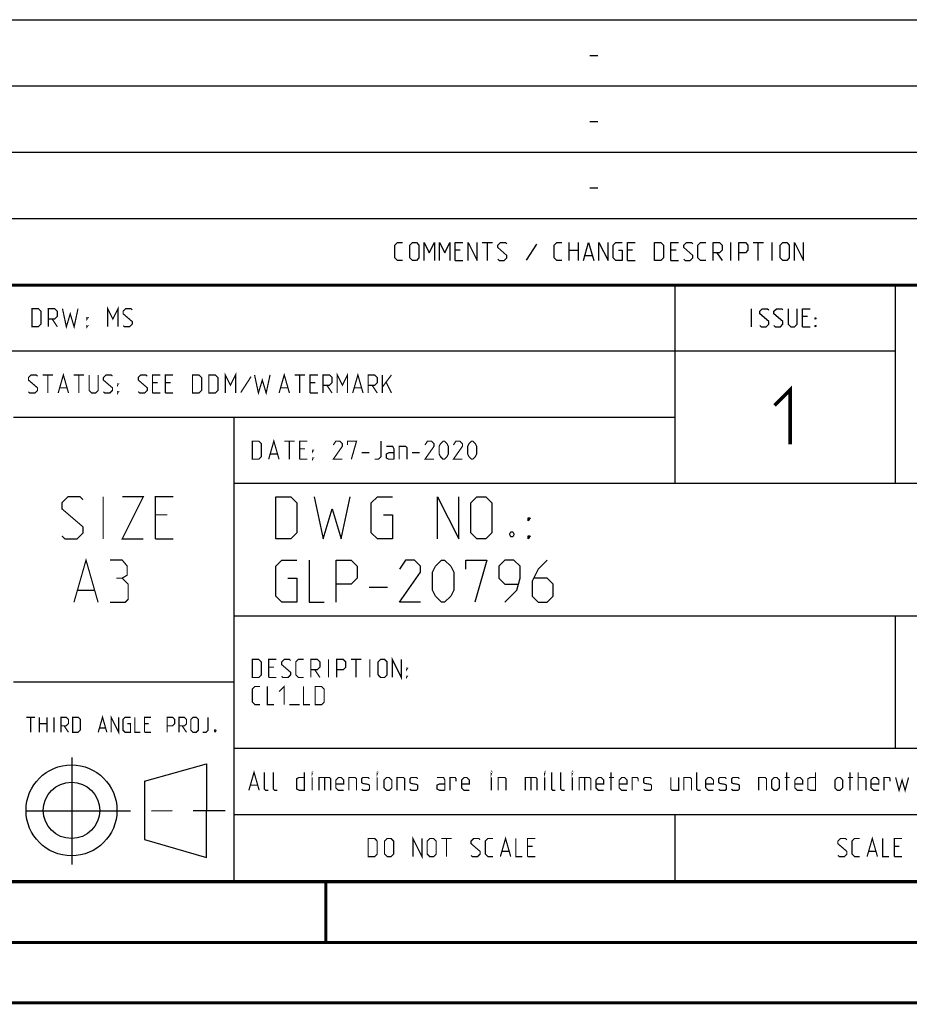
# Model space of a CAD drawing. Header units: millimetres. Extents: x 0 to 420, y 0 to 297.
# Tile 6 of 13: x 284 to 358, y 0 to 81. Entities that reach past the tile are written whole.
import ezdxf

# ---------------------------------------------------------------- set-up
doc = ezdxf.new("R2010")
doc.units = ezdxf.units.MM
doc.header["$LTSCALE"] = 23.1
doc.linetypes.add('CENTER', pattern=[0.6, 0.375, -0.075, 0.075, -0.075])
doc.layers.get('0').update_dxf_attribs({"linetype": 'CONTINUOUS'})
doc.layers.add('DEFAULT_1', color=7, linetype='CENTER')

msp = doc.modelspace()

# ---------------------------------------------------------------- linework, layer by layer
at = {"color": 2, "linetype": 'CONTINUOUS'}
for p, q in [((246.8497, 81.4948), (409.8097, 81.4948)), ((331.2168, 78.5355), (331.8597, 78.5355)), ((246.8497, 76.0048), (409.8097, 76.0048)), ((331.2168, 73.0455), (331.8597, 73.0455)), ((246.8497, 70.5148), (409.8097, 70.5148)), ((331.2168, 67.5555), (331.8597, 67.5555)), ((246.8497, 65.0248), (409.8097, 65.0248)), ((322.2882, 63.0298), (323.1454, 63.0298)), ((322.7168, 61.5298), (322.7168, 63.0298)), ((326.7882, 62.887), (325.9311, 61.5655)), ((329.5025, 61.5298), (329.5025, 63.0298)), ((330.2525, 63.0298), (330.2525, 61.5298)), ((342.8954, 61.5298), (342.8954, 63.0298)), ((344.7525, 63.0298), (345.6097, 63.0298)), ((345.1811, 61.5298), (345.1811, 63.0298)), ((346.3239, 61.5298), (346.3239, 63.0298)), ((320.4668, 62.387), (320.0382, 62.387)), ((329.5025, 62.387), (330.2525, 62.387)), ((334.7525, 62.387), (334.3239, 62.387)), ((338.3597, 62.387), (337.9311, 62.387)), ((341.7525, 62.1727), (342.1811, 61.5298)), ((320.0382, 61.5298), (320.6811, 61.5298)), ((330.824, 61.9584), (331.3954, 61.9584)), ((334.3239, 61.5298), (334.9668, 61.5298)), ((337.9311, 61.5298), (338.574, 61.5298)), ((246.8497, 59.5348), (409.8097, 59.5348)), ((338.2497, 59.5348), (338.2497, 43.0648)), ((356.5297, 59.5348), (356.5297, 43.0648)), ((344.6218, 56.0398), (344.6218, 57.5398)), ((349.2647, 56.897), (348.8361, 56.897)), ((348.8361, 56.0398), (349.4789, 56.0398)), ((246.8497, 54.0448), (356.5297, 54.0448)), ((283.4097, 48.5548), (338.2497, 48.5548)), ((301.6897, 48.5548), (301.6897, 10.1248)), ((301.6897, 43.0648), (409.8097, 43.0648)), ((312.9188, 34.4498), (314.4188, 34.4498)), ((301.6897, 32.0848), (409.8097, 32.0848)), ((356.5297, 32.0848), (356.5297, 21.1048)), ((283.4097, 26.5948), (301.6897, 26.5948)), ((301.6897, 21.1048), (409.8097, 21.1048)), ((288.2433, 20.3464), (288.2433, 11.4562)), ((294.2615, 18.3704), (299.4278, 19.8112)), ((299.4288, 12.0387), (299.4304, 19.8002)), ((294.2618, 18.3702), (294.2732, 13.5235)), ((301.6897, 15.6148), (409.8097, 15.6148)), ((338.2497, 15.6148), (338.2497, 10.1248)), ((294.2723, 13.5244), (299.4283, 12.0388)), ((246.8497, 10.1248), (409.8097, 10.1248))]:
    msp.add_line(p, q, dxfattribs=at)
at = {"color": 7, "linetype": 'CONTINUOUS'}
for p, q in [((246.8681, 59.5058), (409.628, 59.4942)), ((409.86, 10.0737), (25.007, 10.0134))]:
    msp.add_line(p, q, dxfattribs=at)
at = {"color": 2, "linetype": 'CONTINUOUS'}
for points in [[(315.6811, 61.5298), (315.2525, 61.5298), (315.0382, 61.7441), (315.0382, 62.8155), (315.2525, 63.0298), (315.6811, 63.0298)], [(316.2882, 61.7441), (316.2882, 62.8155), (316.5025, 63.0298), (316.8239, 63.0298), (317.0382, 62.8155), (317.0382, 61.7441), (316.8239, 61.5298), (316.5025, 61.5298), (316.2882, 61.7441)], [(317.4668, 61.5298), (317.4668, 63.0298), (317.8954, 62.1727), (318.324, 63.0298), (318.324, 61.5298)], [(318.7525, 61.5298), (318.7525, 63.0298), (319.1811, 62.1727), (319.6097, 63.0298), (319.6097, 61.5298)], [(320.0382, 61.5298), (320.0382, 63.0298), (320.6811, 63.0298)], [(321.1097, 61.5298), (321.1097, 63.0298), (321.8597, 61.5298), (321.8597, 63.0298)], [(323.574, 61.637), (323.6811, 61.5298), (324.1097, 61.5298), (324.324, 61.7441), (324.324, 61.9584), (323.574, 62.6013), (323.574, 62.8155), (323.7882, 63.0298), (324.2168, 63.0298), (324.324, 62.9227)], [(328.8954, 61.5298), (328.4668, 61.5298), (328.2525, 61.7441), (328.2525, 62.8155), (328.4668, 63.0298), (328.8954, 63.0298)], [(330.6811, 61.5298), (331.1097, 63.0298), (331.5382, 61.5298)], [(331.9668, 61.5298), (331.9668, 63.0298), (332.7168, 61.5298), (332.7168, 63.0298)], [(333.574, 62.387), (333.8954, 62.387), (333.8954, 61.5298), (333.3597, 61.5298), (333.1454, 61.7441), (333.1454, 62.8155), (333.3597, 63.0298), (333.8954, 63.0298)], [(334.3239, 61.5298), (334.3239, 63.0298), (334.9668, 63.0298)], [(336.5739, 61.5298), (336.5739, 63.0298), (337.1097, 63.0298), (337.324, 62.8155), (337.324, 61.7441), (337.1097, 61.5298), (336.5739, 61.5298)], [(337.9311, 61.5298), (337.9311, 63.0298), (338.574, 63.0298)], [(339.0025, 61.637), (339.1097, 61.5298), (339.5382, 61.5298), (339.7525, 61.7441), (339.7525, 61.9584), (339.0025, 62.6013), (339.0025, 62.8155), (339.2168, 63.0298), (339.6454, 63.0298), (339.7525, 62.9227)], [(340.824, 61.5298), (340.3954, 61.5298), (340.1811, 61.7441), (340.1811, 62.8155), (340.3954, 63.0298), (340.824, 63.0298)], [(341.4311, 61.5298), (341.4311, 63.0298), (341.9668, 63.0298), (342.1811, 62.8155), (342.1811, 62.387), (341.9668, 62.1727), (341.4311, 62.1727)], [(343.5739, 61.5298), (343.5739, 63.0298), (344.1097, 63.0298), (344.3239, 62.8155), (344.3239, 62.387), (344.1097, 62.1727), (343.5739, 62.1727)], [(347.0025, 61.7441), (347.0025, 62.8155), (347.2168, 63.0298), (347.5382, 63.0298), (347.7525, 62.8155), (347.7525, 61.7441), (347.5382, 61.5298), (347.2168, 61.5298), (347.0025, 61.7441)], [(348.1811, 61.5298), (348.1811, 63.0298), (348.9311, 61.5298), (348.9311, 63.0298)], [(345.3004, 56.147), (345.4075, 56.0398), (345.8361, 56.0398), (346.0504, 56.2541), (346.0504, 56.4684), (345.3004, 57.1113), (345.3004, 57.3255), (345.5147, 57.5398), (345.9432, 57.5398), (346.0504, 57.4327)], [(346.479, 56.147), (346.5861, 56.0398), (347.0147, 56.0398), (347.229, 56.2541), (347.229, 56.4684), (346.479, 57.1113), (346.479, 57.3255), (346.6932, 57.5398), (347.1218, 57.5398), (347.229, 57.4327)], [(347.6575, 57.5398), (347.6575, 56.2541), (347.8718, 56.0398), (348.1932, 56.0398), (348.4075, 56.2541), (348.4075, 57.5398)], [(348.8361, 56.0398), (348.8361, 57.5398), (349.4789, 57.5398)], [(349.9075, 56.6827), (349.9075, 56.7898), (349.9789, 56.7898), (349.9075, 56.6827)], [(349.9075, 56.0398), (349.9075, 56.147), (349.9789, 56.147), (349.9075, 56.0398)], [(305.1688, 38.4498), (305.1688, 41.9498), (306.4188, 41.9498), (306.9188, 41.4498), (306.9188, 38.9498), (306.4188, 38.4498), (305.1688, 38.4498)], [(308.3355, 41.9498), (309.0855, 38.4498), (309.8355, 40.9498), (310.5855, 38.4498), (311.3355, 41.9498)], [(314.0855, 40.4498), (314.8355, 40.4498), (314.8355, 38.4498), (313.5855, 38.4498), (313.0855, 38.9498), (313.0855, 41.4498), (313.5855, 41.9498), (314.8355, 41.9498)], [(318.5855, 38.4498), (318.5855, 41.9498), (320.3355, 38.4498), (320.3355, 41.9498)], [(321.3355, 38.9498), (321.3355, 41.4498), (321.8355, 41.9498), (322.5855, 41.9498), (323.0855, 41.4498), (323.0855, 38.9498), (322.5855, 38.4498), (321.8355, 38.4498), (321.3355, 38.9498)], [(326.0855, 39.9498), (326.0855, 40.1998), (326.2522, 40.1998), (326.0855, 39.9498)], [(324.8355, 39.0332), (324.9188, 38.8665), (324.9188, 38.7832), (324.8355, 38.6165), (324.6688, 38.6165), (324.5855, 38.7832), (324.5855, 38.8665), (324.6688, 39.0332), (324.8355, 39.0332)], [(326.0855, 38.4498), (326.0855, 38.6998), (326.2522, 38.6998), (326.0855, 38.4498)], [(306.1688, 35.1998), (306.9188, 35.1998), (306.9188, 33.1998), (305.6688, 33.1998), (305.1688, 33.6998), (305.1688, 36.1998), (305.6688, 36.6998), (306.9188, 36.6998)], [(307.9188, 36.6998), (307.9188, 33.1998), (309.1688, 33.1998)], [(310.1688, 33.1998), (310.1688, 36.6998), (311.4188, 36.6998), (311.9188, 36.1998), (311.9188, 35.1998), (311.4188, 34.6998), (310.1688, 34.6998)], [(317.1688, 33.1998), (315.4188, 33.1998), (317.1688, 35.6998), (317.1688, 36.1998), (316.6688, 36.6998), (315.9188, 36.6998), (315.4188, 35.9498)], [(318.1688, 34.1998), (318.1688, 35.6998), (318.4188, 36.1998), (318.9188, 36.6998), (319.1688, 36.6998), (319.6688, 36.1998), (319.9188, 35.6998), (319.9188, 34.1998), (319.6688, 33.6998), (319.1688, 33.1998), (318.9188, 33.1998), (318.4188, 33.6998), (318.1688, 34.1998)], [(320.9188, 35.9498), (320.9188, 36.6998), (322.6688, 36.6998), (321.6688, 33.1998)], [(324.1688, 33.1998), (325.1688, 34.1998), (325.4188, 35.1998), (325.4188, 36.1998), (324.9188, 36.6998), (324.1688, 36.6998), (323.6688, 36.1998), (323.6688, 35.1998), (324.1688, 34.6998), (325.2522, 34.6998)], [(327.6688, 36.6998), (326.9188, 35.9498), (326.4188, 34.9498), (326.4188, 33.6998), (326.9188, 33.1998), (327.6688, 33.1998), (328.1688, 33.6998), (328.1688, 34.6998), (327.6688, 35.1998), (326.5855, 35.1998)]]:
    msp.add_lwpolyline(points, dxfattribs=at)
at = {"color": 7, "linetype": 'CONTINUOUS', "const_width": 0.25}
for points in [[(246.8597, 59.511), (409.6521, 59.467)], [(409.8307, 10.048), (25, 10)], [(309.3227, 5.0044), (309.3227, 10.0044)], [(20, 5), (415, 5)], [(420, 0), (0, 0)]]:
    msp.add_lwpolyline(points, dxfattribs=at)
at = {"color": 2, "linetype": 'CONTINUOUS'}
for points, const_width in [([(284.9364, 56.0398), (284.9364, 57.5398), (285.4722, 57.5398), (285.6864, 57.3255), (285.6864, 56.2541), (285.4722, 56.0398), (284.9364, 56.0398)], 0.1), ([(286.2936, 56.0398), (286.2936, 57.5398), (286.8293, 57.5398), (287.0436, 57.3255), (287.0436, 56.897), (286.8293, 56.6827), (286.2936, 56.6827)], 0.1), ([(287.4722, 57.5398), (287.7936, 56.0398), (288.115, 57.1113), (288.4365, 56.0398), (288.7579, 57.5398)], 0.1), ([(291.2222, 56.0398), (291.2222, 57.5398), (291.6507, 56.6827), (292.0793, 57.5398), (292.0793, 56.0398)], 0.1), ([(292.5079, 56.147), (292.615, 56.0398), (293.0436, 56.0398), (293.2579, 56.2541), (293.2579, 56.4684), (292.5079, 57.1113), (292.5079, 57.3255), (292.7222, 57.5398), (293.1507, 57.5398), (293.2579, 57.4327)], 0.1), ([(286.615, 56.6827), (287.0436, 56.0398)], 0.1), ([(289.5079, 56.6827), (289.5079, 56.7898), (289.5793, 56.7898), (289.5079, 56.6827)], 0.1), ([(289.5079, 56.0398), (289.5079, 56.147), (289.5793, 56.147), (289.5079, 56.0398)], 0.1), ([(300.9722, 50.5498), (300.9722, 52.0498), (301.4007, 51.1927), (301.8293, 52.0498), (301.8293, 50.5498)], 0.1), ([(310.2579, 50.5498), (310.2579, 52.0498), (310.6864, 51.1927), (311.115, 52.0498), (311.115, 50.5498)], 0.1), ([(284.6507, 50.657), (284.7579, 50.5498), (285.1865, 50.5498), (285.4007, 50.7641), (285.4007, 50.9784), (284.6507, 51.6213), (284.6507, 51.8355), (284.865, 52.0498), (285.2936, 52.0498), (285.4007, 51.9427)], 0.1), ([(285.8293, 52.0498), (286.6865, 52.0498)], 0.1), ([(286.2579, 50.5498), (286.2579, 52.0498)], 0.1), ([(287.115, 50.5498), (287.5436, 52.0498), (287.9722, 50.5498)], 0.1), ([(288.4007, 52.0498), (289.2579, 52.0498)], 0.1), ([(288.8293, 50.5498), (288.8293, 52.0498)], 0.1), ([(289.6864, 52.0498), (289.6864, 50.7641), (289.9007, 50.5498), (290.2222, 50.5498), (290.4365, 50.7641), (290.4365, 52.0498)], 0.1), ([(290.865, 50.657), (290.9722, 50.5498), (291.4007, 50.5498), (291.615, 50.7641), (291.615, 50.9784), (290.865, 51.6213), (290.865, 51.8355), (291.0793, 52.0498), (291.5079, 52.0498), (291.615, 51.9427)], 0.1), ([(293.7579, 50.657), (293.865, 50.5498), (294.2936, 50.5498), (294.5079, 50.7641), (294.5079, 50.9784), (293.7579, 51.6213), (293.7579, 51.8355), (293.9722, 52.0498), (294.4007, 52.0498), (294.5079, 51.9427)], 0.1), ([(294.9364, 50.5498), (294.9364, 52.0498), (295.5793, 52.0498)], 0.1), ([(295.365, 51.407), (294.9364, 51.407)], 0.1), ([(296.0079, 50.5498), (296.0079, 52.0498), (296.6507, 52.0498)], 0.1), ([(296.4365, 51.407), (296.0079, 51.407)], 0.1), ([(298.2579, 50.5498), (298.2579, 52.0498), (298.7936, 52.0498), (299.0079, 51.8355), (299.0079, 50.7641), (298.7936, 50.5498), (298.2579, 50.5498)], 0.1), ([(299.615, 50.5498), (299.615, 52.0498), (300.1507, 52.0498), (300.365, 51.8355), (300.365, 50.7641), (300.1507, 50.5498), (299.615, 50.5498)], 0.1), ([(303.115, 51.907), (302.2579, 50.5855)], 0.1), ([(303.4007, 52.0498), (303.7222, 50.5498), (304.0436, 51.6213), (304.365, 50.5498), (304.6864, 52.0498)], 0.1), ([(305.4364, 50.5498), (305.865, 52.0498), (306.2936, 50.5498)], 0.1), ([(306.7222, 52.0498), (307.5793, 52.0498)], 0.1), ([(307.1507, 50.5498), (307.1507, 52.0498)], 0.1), ([(308.0079, 50.5498), (308.0079, 52.0498), (308.6507, 52.0498)], 0.1), ([(308.4364, 51.407), (308.0079, 51.407)], 0.1), ([(309.0793, 50.5498), (309.0793, 52.0498), (309.615, 52.0498), (309.8293, 51.8355), (309.8293, 51.407), (309.615, 51.1927), (309.0793, 51.1927)], 0.1), ([(311.5436, 50.5498), (311.9722, 52.0498), (312.4007, 50.5498)], 0.1), ([(312.8293, 50.5498), (312.8293, 52.0498), (313.365, 52.0498), (313.5793, 51.8355), (313.5793, 51.407), (313.365, 51.1927), (312.8293, 51.1927)], 0.1), ([(314.0079, 50.5498), (314.0079, 52.0498)], 0.1), ([(314.0079, 51.0498), (314.7579, 52.0498)], 0.1), ([(314.3293, 51.407), (314.7579, 50.5498)], 0.1), ([(287.2579, 50.9784), (287.8293, 50.9784)], 0.1), ([(292.0436, 51.1927), (292.0436, 51.2998), (292.115, 51.2998), (292.0436, 51.1927)], 0.1), ([(292.0436, 50.5498), (292.0436, 50.657), (292.115, 50.657), (292.0436, 50.5498)], 0.1), ([(305.5793, 50.9784), (306.1507, 50.9784)], 0.1), ([(309.4007, 51.1927), (309.8293, 50.5498)], 0.1), ([(311.6865, 50.9784), (312.2579, 50.9784)], 0.1), ([(313.1507, 51.1927), (313.5793, 50.5498)], 0.1), ([(346.5325, 49.5191), (347.8182, 50.8048), (347.8182, 46.3048)], 0.3), ([(294.9364, 50.5498), (295.5793, 50.5498)], 0.1), ([(296.0079, 50.5498), (296.6507, 50.5498)], 0.1), ([(308.0079, 50.5498), (308.6507, 50.5498)], 0.1), ([(303.2164, 45.0598), (303.2164, 46.5598), (303.7522, 46.5598), (303.9664, 46.3455), (303.9664, 45.2741), (303.7522, 45.0598), (303.2164, 45.0598)], 0.1), ([(304.5736, 45.0598), (305.0022, 46.5598), (305.4307, 45.0598)], 0.1), ([(305.8593, 46.5598), (306.7165, 46.5598)], 0.1), ([(306.2879, 45.0598), (306.2879, 46.5598)], 0.1), ([(307.145, 45.0598), (307.145, 46.5598), (307.7879, 46.5598)], 0.1), ([(310.6807, 45.0598), (309.9307, 45.0598), (310.6807, 46.1313), (310.6807, 46.3455), (310.4664, 46.5598), (310.145, 46.5598), (309.9307, 46.2384)], 0.1), ([(311.1093, 46.2384), (311.1093, 46.5598), (311.8593, 46.5598), (311.4307, 45.0598)], 0.1), ([(313.3593, 45.0598), (313.6807, 45.0598), (313.895, 45.2741), (313.895, 46.5598)], 0.1), ([(318.2879, 45.0598), (317.5379, 45.0598), (318.2879, 46.1313), (318.2879, 46.3455), (318.0736, 46.5598), (317.7522, 46.5598), (317.5379, 46.2384)], 0.1), ([(318.7165, 45.4884), (318.7165, 46.1313), (318.8236, 46.3455), (319.0379, 46.5598), (319.145, 46.5598), (319.3593, 46.3455), (319.4664, 46.1313), (319.4664, 45.4884), (319.3593, 45.2741), (319.145, 45.0598), (319.0379, 45.0598), (318.8236, 45.2741), (318.7165, 45.4884)], 0.1), ([(320.645, 45.0598), (319.895, 45.0598), (320.645, 46.1313), (320.645, 46.3455), (320.4307, 46.5598), (320.1093, 46.5598), (319.895, 46.2384)], 0.1), ([(321.0736, 45.4884), (321.0736, 46.1313), (321.1807, 46.3455), (321.395, 46.5598), (321.5022, 46.5598), (321.7164, 46.3455), (321.8236, 46.1313), (321.8236, 45.4884), (321.7164, 45.2741), (321.5022, 45.0598), (321.395, 45.0598), (321.1807, 45.2741), (321.0736, 45.4884)], 0.1), ([(307.5736, 45.917), (307.145, 45.917)], 0.1), ([(308.2165, 45.7027), (308.2165, 45.8098), (308.2879, 45.8098), (308.2165, 45.7027)], 0.1), ([(314.9664, 45.0598), (314.9664, 45.917), (314.8593, 46.1313), (314.3236, 46.1313)], 0.1), ([(315.395, 45.0598), (315.395, 46.1313), (315.9307, 46.1313), (316.0379, 46.0241), (316.0379, 45.0598)], 0.1), ([(304.7165, 45.4884), (305.2879, 45.4884)], 0.1), ([(307.145, 45.0598), (307.7879, 45.0598)], 0.1), ([(308.2165, 45.0598), (308.2165, 45.167), (308.2879, 45.167), (308.2165, 45.0598)], 0.1), ([(312.2879, 45.5955), (312.9307, 45.5955)], 0.1), ([(314.9664, 45.0598), (314.5379, 45.0598), (314.3236, 45.167), (314.3236, 45.4884), (314.5379, 45.5955), (314.9664, 45.5955)], 0.1), ([(316.4664, 45.5955), (317.1093, 45.5955)], 0.1), ([(287.4247, 38.6998), (287.6747, 38.4498), (288.6747, 38.4498), (289.1747, 38.9498), (289.1747, 39.4498), (287.4247, 40.9498), (287.4247, 41.4498), (287.9247, 41.9498), (288.9247, 41.9498), (289.1747, 41.6998)], 0.1), ([(290.8413, 38.4498), (290.8413, 41.9498)], 0.1), ([(292.4247, 41.9498), (294.1747, 41.9498), (292.4247, 38.4498), (294.1747, 38.4498)], 0.1), ([(295.1747, 38.4498), (295.1747, 41.9498), (296.6747, 41.9498)], 0.1), ([(296.1747, 40.4498), (295.1747, 40.4498)], 0.1), ([(295.1747, 38.4498), (296.6747, 38.4498)], 0.1), ([(288.4247, 33.1998), (289.4247, 36.6998), (290.4247, 33.1998)], 0.1), ([(292.4247, 35.1998), (292.8413, 35.4498), (292.8413, 36.1998), (292.4247, 36.6998), (291.4247, 36.6998)], 0.1), ([(291.4247, 33.1998), (292.6747, 33.1998), (292.9247, 33.4498), (292.9247, 34.6998), (292.4247, 35.1998), (291.9247, 35.1998)], 0.1), ([(288.758, 34.1998), (290.0913, 34.1998)], 0.1), ([(314.8236, 26.9698), (314.8236, 28.4698), (315.5736, 26.9698), (315.5736, 28.4698)], 0.1), ([(303.2164, 26.9698), (303.2164, 28.4698), (303.7522, 28.4698), (303.9664, 28.2555), (303.9664, 27.1841), (303.7522, 26.9698), (303.2164, 26.9698)], 0.1), ([(304.5736, 26.9698), (304.5736, 28.4698), (305.2164, 28.4698)], 0.1), ([(305.0022, 27.827), (304.5736, 27.827)], 0.1), ([(305.645, 27.077), (305.7522, 26.9698), (306.1807, 26.9698), (306.395, 27.1841), (306.395, 27.3984), (305.645, 28.0413), (305.645, 28.2555), (305.8593, 28.4698), (306.2879, 28.4698), (306.395, 28.3627)], 0.1), ([(307.4665, 26.9698), (307.0379, 26.9698), (306.8236, 27.1841), (306.8236, 28.2555), (307.0379, 28.4698), (307.4665, 28.4698)], 0.1), ([(308.0736, 26.9698), (308.0736, 28.4698), (308.6093, 28.4698), (308.8236, 28.2555), (308.8236, 27.827), (308.6093, 27.6127), (308.0736, 27.6127)], 0.1), ([(309.5379, 26.9698), (309.5379, 28.4698)], 0.1), ([(310.2165, 26.9698), (310.2165, 28.4698), (310.7522, 28.4698), (310.9664, 28.2555), (310.9664, 27.827), (310.7522, 27.6127), (310.2165, 27.6127)], 0.1), ([(311.395, 28.4698), (312.2522, 28.4698)], 0.1), ([(311.8236, 26.9698), (311.8236, 28.4698)], 0.1), ([(312.9664, 26.9698), (312.9664, 28.4698)], 0.1), ([(313.645, 27.1841), (313.645, 28.2555), (313.8593, 28.4698), (314.1807, 28.4698), (314.395, 28.2555), (314.395, 27.1841), (314.1807, 26.9698), (313.8593, 26.9698), (313.645, 27.1841)], 0.1), ([(316.0022, 27.6127), (316.0022, 27.7198), (316.0736, 27.7198), (316.0022, 27.6127)], 0.1), ([(304.5736, 26.9698), (305.2164, 26.9698)], 0.1), ([(308.395, 27.6127), (308.8236, 26.9698)], 0.1), ([(316.0022, 26.9698), (316.0022, 27.077), (316.0736, 27.077), (316.0022, 26.9698)], 0.1), ([(303.8593, 24.7198), (303.4307, 24.7198), (303.2164, 24.9341), (303.2164, 26.0055), (303.4307, 26.2198), (303.8593, 26.2198)], 0.1), ([(304.4664, 26.2198), (304.4664, 24.7198), (305.0022, 24.7198)], 0.1), ([(305.4307, 25.7913), (305.8593, 26.2198), (305.8593, 24.7198)], 0.1), ([(307.4665, 26.2198), (307.4665, 24.7198), (308.0022, 24.7198)], 0.1), ([(308.4307, 24.7198), (308.4307, 26.2198), (308.9664, 26.2198), (309.1807, 26.0055), (309.1807, 24.9341), (308.9664, 24.7198), (308.4307, 24.7198)], 0.1), ([(306.2879, 24.7198), (307.145, 24.7198)], 0.1), ([(284.4842, 23.6723), (285.1985, 23.6723)], 0.1), ([(284.8413, 22.4223), (284.8413, 23.6723)], 0.1), ([(285.5556, 22.4223), (285.5556, 23.6723)], 0.1), ([(286.1806, 23.6723), (286.1806, 22.4223)], 0.1), ([(286.7759, 22.4223), (286.7759, 23.6723)], 0.1), ([(287.3413, 22.4223), (287.3413, 23.6723), (287.7877, 23.6723), (287.9663, 23.4938), (287.9663, 23.1366), (287.7877, 22.958), (287.3413, 22.958)], 0.1), ([(288.3235, 22.4223), (288.3235, 23.6723), (288.7699, 23.6723), (288.9485, 23.4938), (288.9485, 22.6009), (288.7699, 22.4223), (288.3235, 22.4223)], 0.1), ([(290.4366, 22.4223), (290.7937, 23.6723), (291.1508, 22.4223)], 0.1), ([(291.508, 22.4223), (291.508, 23.6723), (292.133, 22.4223), (292.133, 23.6723)], 0.1), ([(292.8473, 23.1366), (293.1151, 23.1366), (293.1151, 22.4223), (292.6687, 22.4223), (292.4901, 22.6009), (292.4901, 23.4938), (292.6687, 23.6723), (293.1151, 23.6723)], 0.1), ([(293.4723, 23.6723), (293.4723, 22.4223), (293.9187, 22.4223)], 0.1), ([(294.2759, 22.4223), (294.2759, 23.6723), (294.8116, 23.6723)], 0.1), ([(296.1509, 22.4223), (296.1509, 23.6723), (296.5973, 23.6723), (296.7759, 23.4938), (296.7759, 23.1366), (296.5973, 22.958), (296.1509, 22.958)], 0.1), ([(297.133, 22.4223), (297.133, 23.6723), (297.5794, 23.6723), (297.758, 23.4938), (297.758, 23.1366), (297.5794, 22.958), (297.133, 22.958)], 0.1), ([(298.1151, 22.6009), (298.1151, 23.4938), (298.2937, 23.6723), (298.5616, 23.6723), (298.7402, 23.4938), (298.7402, 22.6009), (298.5616, 22.4223), (298.2937, 22.4223), (298.1151, 22.6009)], 0.1), ([(299.0973, 22.4223), (299.3652, 22.4223), (299.5437, 22.6009), (299.5437, 23.6723)], 0.1), ([(285.5556, 23.1366), (286.1806, 23.1366)], 0.1), ([(287.6092, 22.958), (287.9663, 22.4223)], 0.1), ([(294.633, 23.1366), (294.2759, 23.1366)], 0.1), ([(297.4009, 22.958), (297.758, 22.4223)], 0.1), ([(290.5556, 22.7795), (291.0318, 22.7795)], 0.1), ([(294.2759, 22.4223), (294.8116, 22.4223)], 0.1), ([(300.1687, 22.6307), (300.1985, 22.5711), (300.1985, 22.5414), (300.1687, 22.4819), (300.1092, 22.4819), (300.0794, 22.5414), (300.0794, 22.5711), (300.1092, 22.6307), (300.1687, 22.6307)], 0.1), ([(302.9307, 17.6098), (303.3593, 19.1098), (303.7879, 17.6098)], 0.1), ([(304.5379, 17.6098), (304.3236, 17.6098), (304.2165, 17.717), (304.2165, 19.1098)], 0.1), ([(305.2879, 17.6098), (305.0736, 17.6098), (304.9665, 17.717), (304.9665, 19.1098)], 0.1), ([(307.5379, 19.1098), (307.5379, 17.6098), (307.1093, 17.6098), (306.895, 17.717), (306.895, 18.5741), (307.1093, 18.6813), (307.5379, 18.6813)], 0.1), ([(308.1807, 19.0027), (308.1807, 19.1098), (308.2165, 19.1098), (308.1807, 19.0027)], 0.1), ([(313.5736, 19.0027), (313.5736, 19.1098), (313.6093, 19.1098), (313.5736, 19.0027)], 0.1), ([(323.0379, 19.0027), (323.0379, 19.1098), (323.0736, 19.1098), (323.0379, 19.0027)], 0.1), ([(327.4664, 19.0027), (327.4664, 19.1098), (327.5022, 19.1098), (327.4664, 19.0027)], 0.1), ([(328.3593, 17.6098), (328.145, 17.6098), (328.0379, 17.717), (328.0379, 19.1098)], 0.1), ([(329.1093, 17.6098), (328.895, 17.6098), (328.7879, 17.717), (328.7879, 19.1098)], 0.1), ([(329.7522, 19.0027), (329.7522, 19.1098), (329.7879, 19.1098), (329.7522, 19.0027)], 0.1), ([(332.9665, 17.6098), (332.9665, 19.1098)], 0.1), ([(340.395, 17.6098), (340.1807, 17.6098), (340.0736, 17.717), (340.0736, 19.1098)], 0.1), ([(347.5379, 17.6098), (347.5379, 19.1098)], 0.1), ([(349.9307, 19.1098), (349.9307, 17.6098), (349.5022, 17.6098), (349.2879, 17.717), (349.2879, 18.5741), (349.5022, 18.6813), (349.9307, 18.6813)], 0.1), ([(352.7879, 17.6098), (352.7879, 19.1098)], 0.1), ([(353.4665, 17.6098), (353.4665, 19.1098)], 0.1), ([(303.0736, 18.0384), (303.645, 18.0384)], 0.1), ([(308.1807, 17.6098), (308.1807, 18.6813)], 0.1), ([(308.7522, 17.6098), (308.7522, 18.6813), (309.6093, 18.6813), (309.7164, 18.5741), (309.7164, 17.6098)], 0.1), ([(309.2164, 18.6813), (309.2164, 17.6098)], 0.1), ([(310.7879, 17.6098), (310.3593, 17.6098), (310.145, 17.8241), (310.145, 18.467), (310.3593, 18.6813), (310.5736, 18.6813), (310.7879, 18.467), (310.7879, 18.1455), (310.145, 18.1455)], 0.1), ([(311.2164, 17.6098), (311.2164, 18.6813), (311.7522, 18.6813), (311.8593, 18.5741), (311.8593, 17.6098)], 0.1), ([(312.2879, 17.717), (312.395, 17.6098), (312.8236, 17.6098), (312.9307, 17.717), (312.9307, 18.0384), (312.8236, 18.1098), (312.395, 18.1813), (312.2879, 18.2527), (312.2879, 18.5741), (312.395, 18.6813), (312.8236, 18.6813), (312.9307, 18.5741)], 0.1), ([(313.5736, 17.6098), (313.5736, 18.6813)], 0.1), ([(314.145, 17.8241), (314.145, 18.467), (314.3593, 18.6813), (314.5736, 18.6813), (314.7879, 18.467), (314.7879, 17.8241), (314.5736, 17.6098), (314.3593, 17.6098), (314.145, 17.8241)], 0.1), ([(315.2165, 17.6098), (315.2165, 18.6813), (315.7522, 18.6813), (315.8593, 18.5741), (315.8593, 17.6098)], 0.1), ([(316.2879, 17.717), (316.395, 17.6098), (316.8236, 17.6098), (316.9307, 17.717), (316.9307, 18.0384), (316.8236, 18.1098), (316.395, 18.1813), (316.2879, 18.2527), (316.2879, 18.5741), (316.395, 18.6813), (316.8236, 18.6813), (316.9307, 18.5741)], 0.1), ([(319.1807, 17.6098), (319.1807, 18.467), (319.0736, 18.6813), (318.5379, 18.6813)], 0.1), ([(319.1807, 17.6098), (318.7522, 17.6098), (318.5379, 17.717), (318.5379, 18.0384), (318.7522, 18.1455), (319.1807, 18.1455)], 0.1), ([(319.6093, 17.6098), (319.6093, 18.6813), (320.0379, 18.6813), (320.1093, 18.5741), (320.1093, 18.3598)], 0.1), ([(321.2165, 17.6098), (320.7879, 17.6098), (320.5736, 17.8241), (320.5736, 18.467), (320.7879, 18.6813), (321.0022, 18.6813), (321.2165, 18.467), (321.2165, 18.1455), (320.5736, 18.1455)], 0.1), ([(323.0379, 17.6098), (323.0379, 18.6813)], 0.1), ([(323.6093, 17.6098), (323.6093, 18.6813), (324.145, 18.6813), (324.2522, 18.5741), (324.2522, 17.6098)], 0.1), ([(325.8593, 17.6098), (325.8593, 18.6813), (326.7164, 18.6813), (326.8236, 18.5741), (326.8236, 17.6098)], 0.1), ([(326.3236, 18.6813), (326.3236, 17.6098)], 0.1), ([(327.4664, 17.6098), (327.4664, 18.6813)], 0.1), ([(329.7522, 17.6098), (329.7522, 18.6813)], 0.1), ([(330.3236, 17.6098), (330.3236, 18.6813), (331.1807, 18.6813), (331.2879, 18.5741), (331.2879, 17.6098)], 0.1), ([(330.7879, 18.6813), (330.7879, 17.6098)], 0.1), ([(332.3593, 17.6098), (331.9307, 17.6098), (331.7165, 17.8241), (331.7165, 18.467), (331.9307, 18.6813), (332.145, 18.6813), (332.3593, 18.467), (332.3593, 18.1455), (331.7165, 18.1455)], 0.1), ([(332.7879, 18.6813), (333.2164, 18.6813)], 0.1), ([(334.2879, 17.6098), (333.8593, 17.6098), (333.645, 17.8241), (333.645, 18.467), (333.8593, 18.6813), (334.0736, 18.6813), (334.2879, 18.467), (334.2879, 18.1455), (333.645, 18.1455)], 0.1), ([(334.7164, 17.6098), (334.7164, 18.6813), (335.145, 18.6813), (335.2164, 18.5741), (335.2164, 18.3598)], 0.1), ([(335.6807, 17.717), (335.7879, 17.6098), (336.2165, 17.6098), (336.3236, 17.717), (336.3236, 18.0384), (336.2165, 18.1098), (335.7879, 18.1813), (335.6807, 18.2527), (335.6807, 18.5741), (335.7879, 18.6813), (336.2165, 18.6813), (336.3236, 18.5741)], 0.1), ([(337.9307, 18.6813), (337.9307, 17.717), (338.0379, 17.6098), (338.5736, 17.6098), (338.5736, 18.6813)], 0.1), ([(339.0022, 17.6098), (339.0022, 18.6813), (339.5379, 18.6813), (339.645, 18.5741), (339.645, 17.6098)], 0.1), ([(341.4665, 17.6098), (341.0379, 17.6098), (340.8236, 17.8241), (340.8236, 18.467), (341.0379, 18.6813), (341.2522, 18.6813), (341.4665, 18.467), (341.4665, 18.1455), (340.8236, 18.1455)], 0.1), ([(341.895, 17.717), (342.0022, 17.6098), (342.4307, 17.6098), (342.5379, 17.717), (342.5379, 18.0384), (342.4307, 18.1098), (342.0022, 18.1813), (341.895, 18.2527), (341.895, 18.5741), (342.0022, 18.6813), (342.4307, 18.6813), (342.5379, 18.5741)], 0.1), ([(342.9665, 17.717), (343.0736, 17.6098), (343.5022, 17.6098), (343.6093, 17.717), (343.6093, 18.0384), (343.5022, 18.1098), (343.0736, 18.1813), (342.9665, 18.2527), (342.9665, 18.5741), (343.0736, 18.6813), (343.5022, 18.6813), (343.6093, 18.5741)], 0.1), ([(345.2164, 17.6098), (345.2164, 18.6813), (345.7522, 18.6813), (345.8593, 18.5741), (345.8593, 17.6098)], 0.1), ([(346.2879, 17.8241), (346.2879, 18.467), (346.5022, 18.6813), (346.7165, 18.6813), (346.9307, 18.467), (346.9307, 17.8241), (346.7165, 17.6098), (346.5022, 17.6098), (346.2879, 17.8241)], 0.1), ([(347.3593, 18.6813), (347.7879, 18.6813)], 0.1), ([(348.8593, 17.6098), (348.4307, 17.6098), (348.2165, 17.8241), (348.2165, 18.467), (348.4307, 18.6813), (348.645, 18.6813), (348.8593, 18.467), (348.8593, 18.1455), (348.2165, 18.1455)], 0.1), ([(351.5379, 17.8241), (351.5379, 18.467), (351.7522, 18.6813), (351.9665, 18.6813), (352.1807, 18.467), (352.1807, 17.8241), (351.9665, 17.6098), (351.7522, 17.6098), (351.5379, 17.8241)], 0.1), ([(352.6093, 18.6813), (353.0379, 18.6813)], 0.1), ([(353.4665, 18.6813), (354.0022, 18.6813), (354.1093, 18.5741), (354.1093, 17.6098)], 0.1), ([(355.1807, 17.6098), (354.7522, 17.6098), (354.5379, 17.8241), (354.5379, 18.467), (354.7522, 18.6813), (354.9664, 18.6813), (355.1807, 18.467), (355.1807, 18.1455), (354.5379, 18.1455)], 0.1), ([(355.6093, 17.6098), (355.6093, 18.6813), (356.0379, 18.6813), (356.1093, 18.5741), (356.1093, 18.3598)], 0.1), ([(356.5736, 18.6813), (356.8593, 17.6098), (357.1093, 18.467), (357.3593, 17.6098), (357.645, 18.6813)], 0.1), ([(312.8268, 12.1198), (312.8268, 13.6198), (313.3625, 13.6198), (313.5768, 13.4055), (313.5768, 12.3341), (313.3625, 12.1198), (312.8268, 12.1198)], 0.1), ([(314.1839, 12.3341), (314.1839, 13.4055), (314.3982, 13.6198), (314.7197, 13.6198), (314.9339, 13.4055), (314.9339, 12.3341), (314.7197, 12.1198), (314.3982, 12.1198), (314.1839, 12.3341)], 0.1), ([(316.5411, 12.1198), (316.5411, 13.6198), (317.2911, 12.1198), (317.2911, 13.6198)], 0.1), ([(317.7197, 12.3341), (317.7197, 13.4055), (317.934, 13.6198), (318.2554, 13.6198), (318.4697, 13.4055), (318.4697, 12.3341), (318.2554, 12.1198), (317.934, 12.1198), (317.7197, 12.3341)], 0.1), ([(318.8982, 13.6198), (319.7554, 13.6198)], 0.1), ([(319.3268, 12.1198), (319.3268, 13.6198)], 0.1), ([(321.3625, 12.227), (321.4697, 12.1198), (321.8982, 12.1198), (322.1125, 12.3341), (322.1125, 12.5484), (321.3625, 13.1913), (321.3625, 13.4055), (321.5768, 13.6198), (322.0054, 13.6198), (322.1125, 13.5127)], 0.1), ([(323.184, 12.1198), (322.7554, 12.1198), (322.5411, 12.3341), (322.5411, 13.4055), (322.7554, 13.6198), (323.184, 13.6198)], 0.1), ([(323.7911, 12.1198), (324.2197, 13.6198), (324.6482, 12.1198)], 0.1), ([(325.0768, 13.6198), (325.0768, 12.1198), (325.6125, 12.1198)], 0.1), ([(326.0411, 12.1198), (326.0411, 13.6198), (326.6839, 13.6198)], 0.1), ([(351.7797, 12.227), (351.8868, 12.1198), (352.3154, 12.1198), (352.5297, 12.3341), (352.5297, 12.5484), (351.7797, 13.1913), (351.7797, 13.4055), (351.9939, 13.6198), (352.4225, 13.6198), (352.5297, 13.5127)], 0.1), ([(353.6011, 12.1198), (353.1725, 12.1198), (352.9582, 12.3341), (352.9582, 13.4055), (353.1725, 13.6198), (353.6011, 13.6198)], 0.1), ([(354.2082, 12.1198), (354.6368, 13.6198), (355.0654, 12.1198)], 0.1), ([(355.494, 13.6198), (355.494, 12.1198), (356.0297, 12.1198)], 0.1), ([(356.4582, 12.1198), (356.4582, 13.6198), (357.1011, 13.6198)], 0.1), ([(323.9339, 12.5484), (324.5054, 12.5484)], 0.1), ([(326.4697, 12.977), (326.0411, 12.977)], 0.1), ([(354.3511, 12.5484), (354.9225, 12.5484)], 0.1), ([(356.8868, 12.977), (356.4582, 12.977)], 0.1), ([(326.0411, 12.1198), (326.6839, 12.1198)], 0.1), ([(356.4582, 12.1198), (357.1011, 12.1198)], 0.1)]:
    msp.add_lwpolyline(points, dxfattribs=dict(at, const_width=const_width))
for radius in [3.7716, 2.337]:
    msp.add_circle((288.2197, 15.9526), radius, dxfattribs=at)
at = {"layer": 'DEFAULT_1', "color": 2, "linetype": 'CENTER'}
msp.add_line((284.447, 15.9058), (300.9634, 15.937), dxfattribs=at)

doc.saveas('drawing.dxf')
